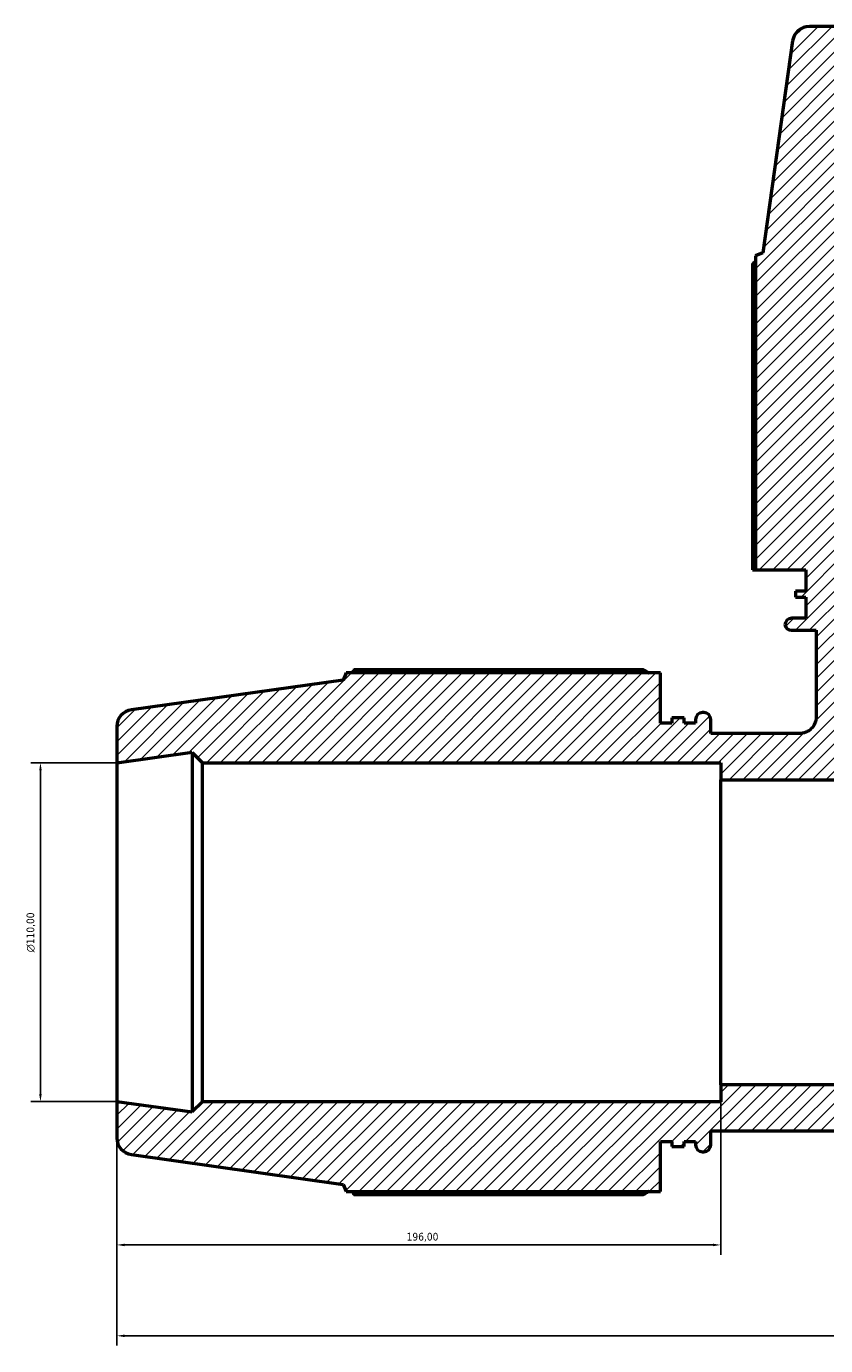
# Model space of a CAD drawing. Header units: millimetres. Extents: x -9 to 1578, y -217 to 1430.
# Tile 9 of 12: x 275 to 534, y 975 to 1403. Entities that reach past the tile are written whole.
import ezdxf

# ---------------------------------------------------------------- set-up
doc = ezdxf.new("R2010")
doc.units = ezdxf.units.MM
for name, color, linetype, lineweight in [('Dimension (ISO)', 7, 'Continuous', 25), ('Hatch (ISO)', 7, 'Continuous', 18), ('Visible (ISO)', 7, 'Continuous', 50)]:
    doc.layers.add(name, color=color, linetype=linetype, lineweight=lineweight)
doc.styles.add('Note Text (ISO)', font='tahoma.ttf')
doc.dimstyles.new('Default (ISO)', dxfattribs={"dimtxt": 2.5, "dimasz": 2.5, "dimexe": 3.175, "dimexo": 0, "dimgap": 0.762, "dimtad": 1, "dimrnd": 1e-08, "dimzin": 0, "dimtxsty": 'Note Text (ISO)', "dimcen": 0.09, "dimdle": 10, "dimclrd": 256, "dimclre": 256, "dimclrt": 232, "dimazin": 0, "dimtfac": 1.40208, "dimtmove": 0, "dimatfit": 3, "dimfxl": 1, "dimtolj": 1, "dimtzin": 0, "dimlwd": -1, "dimlwe": -1, "dimarcsym": 0})

# ---------------------------------------------------------------- blocks, each defined once
blk = doc.blocks.new('*D7')
at = {"layer": 'Defpoints', "color": 0, "transparency": 16777216}
for p in [(279.24, 1163.79), (304.03, 1163.79), (304.03, 1053.79)]:
    blk.add_point(p, dxfattribs=at)
at = {"layer": 'Dimension (ISO)', "transparency": 16777216}
for p, q in [((304.03, 1163.79), (276.07, 1163.79)), ((279.24, 1056.29), (279.24, 1161.29)), ((304.03, 1053.79), (276.07, 1053.79))]:
    blk.add_line(p, q, dxfattribs=at)
for points in [[(278.83, 1161.29), (279.66, 1161.29), (279.24, 1163.79)], [(278.83, 1056.29), (279.66, 1056.29), (279.24, 1053.79)]]:
    blk.add_solid(points, dxfattribs=at)
at = {"layer": 'Dimension (ISO)', "color": 232, "true_color": 0xca0064, "transparency": 16777216, "insert": (274.72, 1102.29), "char_height": 2.5, "attachment_point": 1, "rotation": 90, "style": 'Note Text (ISO)'}
blk.add_mtext('\\A1;\\fAIGDT|b0|i0;\\H2.5000;\\ln\\fTahoma|b0|i0;\\H2.5000;110,00', dxfattribs=at)
blk = doc.blocks.new('*D10')
at = {"layer": 'Defpoints', "color": 0, "transparency": 16777216}
for p in [(304.03, 1053.79), (887.03, 1053.79), (304.03, 977.79)]:
    blk.add_point(p, dxfattribs=at)
at = {"layer": 'Dimension (ISO)', "transparency": 16777216}
for p, q in [((304.03, 1053.79), (304.03, 974.61)), ((887.03, 1053.79), (887.03, 974.61)), ((884.53, 977.79), (306.53, 977.79))]:
    blk.add_line(p, q, dxfattribs=at)
for points in [[(306.53, 978.2), (306.53, 977.37), (304.03, 977.79)], [(884.53, 978.2), (884.53, 977.37), (887.03, 977.79)]]:
    blk.add_solid(points, dxfattribs=at)
at = {"layer": 'Dimension (ISO)', "color": 232, "true_color": 0xca0064, "transparency": 16777216, "insert": (590.49, 981.73), "char_height": 2.5, "attachment_point": 1, "style": 'Note Text (ISO)'}
blk.add_mtext('\\A1;583,00', dxfattribs=at)
blk = doc.blocks.new('*D12')
at = {"layer": 'Defpoints', "color": 0, "transparency": 16777216}
for p in [(500.03, 1059.29), (304.03, 1053.79), (304.03, 1007.29)]:
    blk.add_point(p, dxfattribs=at)
at = {"layer": 'Dimension (ISO)', "transparency": 16777216}
for p, q in [((500.03, 1059.29), (500.03, 1004.11)), ((304.03, 1053.79), (304.03, 1004.11)), ((497.53, 1007.29), (306.53, 1007.29))]:
    blk.add_line(p, q, dxfattribs=at)
for points in [[(306.53, 1007.7), (306.53, 1006.87), (304.03, 1007.29)], [(497.53, 1007.7), (497.53, 1006.87), (500.03, 1007.29)]]:
    blk.add_solid(points, dxfattribs=at)
at = {"layer": 'Dimension (ISO)', "color": 232, "true_color": 0xca0064, "transparency": 16777216, "insert": (398.08, 1011.22), "char_height": 2.5, "attachment_point": 1, "style": 'Note Text (ISO)'}
blk.add_mtext('\\A1;196,00', dxfattribs=at)

msp = doc.modelspace()

# ---------------------------------------------------------------- hatches: boundary and pattern name
at = {"layer": 'Hatch (ISO)'}
h = msp.add_hatch(dxfattribs=at)
h.set_pattern_fill('ANSI31', color=256, scale=25.4, style=0)
h.set_pattern_definition([(45, (0, 0), (-2.245064, 2.245064), [])])
edge = h.paths.add_edge_path()
edge.add_line((480.431, 1040.91), (484.106, 1040.91))
edge.add_line((484.106, 1040.91), (484.106, 1039.214))
edge.add_line((484.106, 1039.214), (488.19, 1039.214))
edge.add_line((488.19, 1039.214), (488.19, 1040.91))
edge.add_line((488.19, 1040.91), (491.865, 1040.91))
edge.add_line((491.865, 1040.91), (491.865, 1039.717))
edge.add_ellipse((494.065, 1039.717), major_axis=(-2.2, 0), ratio=1, start_angle=0, end_angle=90)
edge.add_line((494.065, 1037.517), (494.565, 1037.517))
edge.add_ellipse((494.565, 1039.717), major_axis=(0, -2.2), ratio=1, start_angle=0, end_angle=90)
edge.add_line((496.765, 1039.717), (496.765, 1044.304))
edge.add_line((496.765, 1044.304), (694.298, 1044.304))
edge.add_line((694.298, 1044.304), (694.298, 1039.717))
edge.add_ellipse((696.498, 1039.717), major_axis=(-2.2, 0), ratio=1, start_angle=0, end_angle=90)
edge.add_line((696.498, 1037.517), (696.998, 1037.517))
edge.add_ellipse((696.998, 1039.717), major_axis=(0, -2.2), ratio=1, start_angle=0, end_angle=90)
edge.add_line((699.198, 1039.717), (699.198, 1040.91))
edge.add_line((699.198, 1040.91), (702.873, 1040.91))
edge.add_line((702.873, 1040.91), (702.873, 1039.214))
edge.add_line((702.873, 1039.214), (706.956, 1039.214))
edge.add_line((706.956, 1039.214), (706.956, 1040.91))
edge.add_line((706.956, 1040.91), (710.631, 1040.91))
edge.add_line((710.631, 1040.91), (710.631, 1024.62))
edge.add_line((710.631, 1024.62), (812.588, 1024.62))
edge.add_line((812.588, 1024.62), (813.531, 1026.956))
edge.add_line((813.531, 1026.956), (882.297, 1036.62))
edge.add_ellipse((881.531, 1042.067), major_axis=(0.765, -5.446), ratio=1, start_angle=0, end_angle=82)
edge.add_line((887.031, 1042.067), (887.031, 1053.785))
edge.add_line((887.031, 1053.785), (862.531, 1050.342))
edge.add_line((862.531, 1050.342), (862.531, 1050.485))
edge.add_line((862.531, 1050.485), (859.231, 1053.785))
edge.add_line((859.231, 1053.785), (691.031, 1053.785))
edge.add_line((691.031, 1053.785), (691.031, 1059.285))
edge.add_line((691.031, 1059.285), (500.031, 1059.285))
edge.add_line((500.031, 1059.285), (500.031, 1053.785))
edge.add_line((500.031, 1053.785), (331.831, 1053.785))
edge.add_line((331.831, 1053.785), (328.531, 1050.485))
edge.add_line((328.531, 1050.485), (328.531, 1050.342))
edge.add_line((328.531, 1050.342), (304.031, 1053.785))
edge.add_line((304.031, 1053.785), (304.031, 1042.067))
edge.add_ellipse((309.531, 1042.067), major_axis=(-5.5, 0), ratio=1, start_angle=0, end_angle=82)
edge.add_line((308.766, 1036.62), (377.531, 1026.956))
edge.add_line((377.531, 1026.956), (378.475, 1024.62))
edge.add_line((378.475, 1024.62), (480.431, 1024.62))
edge.add_line((480.431, 1024.62), (480.431, 1040.91))
edge = h.paths.add_edge_path()
edge.add_line((511.366, 1226.385), (527.656, 1226.385))
edge.add_line((527.656, 1226.385), (527.656, 1219.525))
edge.add_line((527.656, 1219.525), (524.262, 1219.525))
edge.add_line((524.262, 1219.525), (524.262, 1217.565))
edge.add_line((524.262, 1217.565), (527.656, 1217.565))
edge.add_line((527.656, 1217.565), (527.656, 1210.705))
edge.add_line((527.656, 1210.705), (523.069, 1210.705))
edge.add_ellipse((523.069, 1208.505), major_axis=(0, 2.2), ratio=1, start_angle=0, end_angle=90)
edge.add_ellipse((523.016, 1208.985), major_axis=(-2.147, -0.48), ratio=1, start_angle=0, end_angle=77.39774)
edge.add_line((523.016, 1206.785), (531.05, 1206.785))
edge.add_line((531.05, 1206.785), (531.05, 1178.767))
edge.add_spline(control_points=[(531.05, 1178.767), (531.05, 1178.397), (531.013, 1178.029), (530.865, 1177.305), (530.755, 1176.952), (530.33, 1175.953), (529.923, 1175.355), (528.904, 1174.349), (528.301, 1173.95), (526.975, 1173.407), (526.266, 1173.267), (525.55, 1173.267)], knot_values=[-0.8661478, -0.8661478, -0.8661478, -0.8661478, -0.7553556, -0.7553556, -0.6445634, -0.6445634, -0.4297089, -0.4297089, -0.2148545, -0.2148545, 0, 0, 0, 0], degree=3, periodic=0)
edge.add_line((525.55, 1173.267), (496.765, 1173.267))
edge.add_line((496.765, 1173.267), (496.765, 1177.854))
edge.add_ellipse((494.565, 1177.854), major_axis=(2.2, 0), ratio=1, start_angle=0, end_angle=90)
edge.add_line((494.565, 1180.054), (494.065, 1180.054))
edge.add_ellipse((494.065, 1177.854), major_axis=(0, 2.2), ratio=1, start_angle=0, end_angle=90)
edge.add_line((491.865, 1177.854), (491.865, 1176.66))
edge.add_line((491.865, 1176.66), (488.19, 1176.66))
edge.add_line((488.19, 1176.66), (488.19, 1178.357))
edge.add_line((488.19, 1178.357), (484.106, 1178.357))
edge.add_line((484.106, 1178.357), (484.106, 1176.66))
edge.add_line((484.106, 1176.66), (480.431, 1176.66))
edge.add_line((480.431, 1176.66), (480.431, 1192.95))
edge.add_line((480.431, 1192.95), (378.475, 1192.95))
edge.add_line((378.475, 1192.95), (377.531, 1190.615))
edge.add_line((377.531, 1190.615), (308.766, 1180.951))
edge.add_ellipse((309.531, 1175.504), major_axis=(-0.765, 5.446), ratio=1, start_angle=0, end_angle=82)
edge.add_line((304.031, 1175.504), (304.031, 1163.785))
edge.add_line((304.031, 1163.785), (328.531, 1167.229))
edge.add_line((328.531, 1167.229), (328.531, 1167.085))
edge.add_line((328.531, 1167.085), (331.831, 1163.785))
edge.add_line((331.831, 1163.785), (500.031, 1163.785))
edge.add_line((500.031, 1163.785), (500.031, 1158.285))
edge.add_line((500.031, 1158.285), (546.031, 1158.285))
edge.add_line((546.031, 1158.285), (546.031, 1206.785))
edge.add_line((546.031, 1206.785), (540.531, 1206.785))
edge.add_line((540.531, 1206.785), (540.531, 1374.985))
edge.add_line((540.531, 1374.985), (537.231, 1378.285))
edge.add_line((537.231, 1378.285), (537.088, 1378.285))
edge.add_line((537.088, 1378.285), (540.531, 1402.785))
edge.add_line((540.531, 1402.785), (528.812, 1402.785))
edge.add_ellipse((528.812, 1397.285), major_axis=(0, 5.5), ratio=1, start_angle=0, end_angle=82)
edge.add_line((523.366, 1398.051), (513.701, 1329.285))
edge.add_line((513.701, 1329.285), (511.366, 1328.342))
edge.add_line((511.366, 1328.342), (511.366, 1226.385))
edge = h.paths.add_edge_path()
edge.add_line((663.406, 1226.385), (679.696, 1226.385))
edge.add_line((679.696, 1226.385), (679.696, 1328.342))
edge.add_line((679.696, 1328.342), (677.361, 1329.285))
edge.add_line((677.361, 1329.285), (667.697, 1398.051))
edge.add_ellipse((662.25, 1397.285), major_axis=(5.446, 0.765), ratio=1, start_angle=0, end_angle=82)
edge.add_line((662.25, 1402.785), (650.531, 1402.785))
edge.add_line((650.531, 1402.785), (653.974, 1378.285))
edge.add_line((653.974, 1378.285), (653.831, 1378.285))
edge.add_line((653.831, 1378.285), (650.531, 1374.985))
edge.add_line((650.531, 1374.985), (650.531, 1206.785))
edge.add_line((650.531, 1206.785), (645.031, 1206.785))
edge.add_line((645.031, 1206.785), (645.031, 1158.285))
edge.add_line((645.031, 1158.285), (691.031, 1158.285))
edge.add_line((691.031, 1158.285), (691.031, 1163.785))
edge.add_line((691.031, 1163.785), (859.231, 1163.785))
edge.add_line((859.231, 1163.785), (862.531, 1167.085))
edge.add_line((862.531, 1167.085), (862.531, 1167.229))
edge.add_line((862.531, 1167.229), (887.031, 1163.785))
edge.add_line((887.031, 1163.785), (887.031, 1175.504))
edge.add_ellipse((881.531, 1175.504), major_axis=(5.5, 0), ratio=1, start_angle=0, end_angle=82)
edge.add_line((882.297, 1180.951), (813.531, 1190.615))
edge.add_line((813.531, 1190.615), (812.588, 1192.95))
edge.add_line((812.588, 1192.95), (710.631, 1192.95))
edge.add_line((710.631, 1192.95), (710.631, 1176.66))
edge.add_line((710.631, 1176.66), (706.956, 1176.66))
edge.add_line((706.956, 1176.66), (706.956, 1178.357))
edge.add_line((706.956, 1178.357), (702.873, 1178.357))
edge.add_line((702.873, 1178.357), (702.873, 1176.66))
edge.add_line((702.873, 1176.66), (699.198, 1176.66))
edge.add_line((699.198, 1176.66), (699.198, 1177.854))
edge.add_ellipse((696.998, 1177.854), major_axis=(2.2, 0), ratio=1, start_angle=0, end_angle=90)
edge.add_line((696.998, 1180.054), (696.498, 1180.054))
edge.add_ellipse((696.498, 1177.854), major_axis=(0, 2.2), ratio=1, start_angle=0, end_angle=90)
edge.add_line((694.298, 1177.854), (694.298, 1173.267))
edge.add_line((694.298, 1173.267), (665.512, 1173.267))
edge.add_spline(control_points=[(665.512, 1173.267), (665.143, 1173.267), (664.775, 1173.304), (664.051, 1173.452), (663.698, 1173.562), (662.699, 1173.987), (662.101, 1174.394), (661.095, 1175.413), (660.696, 1176.016), (660.152, 1177.341), (660.012, 1178.051), (660.012, 1178.767)], knot_values=[-0.8661478, -0.8661478, -0.8661478, -0.8661478, -0.7553556, -0.7553556, -0.6445634, -0.6445634, -0.4297089, -0.4297089, -0.2148545, -0.2148545, 0, 0, 0, 0], degree=3, periodic=0)
edge.add_line((660.012, 1178.767), (660.012, 1206.785))
edge.add_line((660.012, 1206.785), (668.047, 1206.785))
edge.add_ellipse((668.047, 1208.985), major_axis=(0, -2.2), ratio=1, start_angle=0, end_angle=77.39774)
edge.add_ellipse((667.994, 1208.505), major_axis=(2.2, 0), ratio=1, start_angle=0, end_angle=90)
edge.add_line((667.994, 1210.705), (663.406, 1210.705))
edge.add_line((663.406, 1210.705), (663.406, 1217.565))
edge.add_line((663.406, 1217.565), (666.8, 1217.565))
edge.add_line((666.8, 1217.565), (666.8, 1219.525))
edge.add_line((666.8, 1219.525), (663.406, 1219.525))
edge.add_line((663.406, 1219.525), (663.406, 1226.385))

# ---------------------------------------------------------------- linework, layer by layer
at = {"layer": 'Visible (ISO)'}
for p, q in [((540.531, 1402.785), (528.812, 1402.785)), ((523.366, 1398.051), (513.701, 1329.285)), ((513.701, 1329.285), (511.366, 1328.342)), ((511.366, 1328.342), (511.366, 1226.385)), ((510.377, 1325.782), (510.377, 1226.385)), ((510.377, 1226.385), (511.366, 1226.385)), ((511.366, 1226.385), (527.656, 1226.385)), ((527.656, 1226.385), (527.656, 1219.525)), ((527.656, 1219.525), (524.262, 1219.525)), ((524.262, 1219.525), (524.262, 1217.565)), ((524.262, 1217.565), (527.656, 1217.565)), ((527.656, 1217.565), (527.656, 1210.705)), ((527.656, 1210.705), (523.069, 1210.705)), ((523.016, 1206.785), (531.05, 1206.785)), ((531.05, 1206.785), (531.05, 1178.767)), ((377.531, 1190.615), (308.766, 1180.951)), ((378.475, 1192.95), (377.531, 1190.615)), ((480.431, 1192.95), (378.475, 1192.95)), ((475.001, 1193.939), (381.034, 1193.939)), ((480.431, 1176.66), (480.431, 1192.95)), ((488.19, 1178.357), (484.106, 1178.357)), ((484.106, 1178.357), (484.106, 1176.66)), ((488.19, 1176.66), (488.19, 1178.357)), ((491.865, 1177.854), (491.865, 1176.66)), ((494.565, 1180.054), (494.065, 1180.054)), ((496.765, 1173.267), (496.765, 1177.854)), ((304.031, 1175.504), (304.031, 1163.785)), ((484.106, 1176.66), (480.431, 1176.66)), ((491.865, 1176.66), (488.19, 1176.66)), ((525.55, 1173.267), (496.765, 1173.267)), ((304.031, 1163.785), (328.531, 1167.229)), ((328.531, 1167.229), (328.531, 1167.085)), ((328.531, 1167.085), (331.831, 1163.785)), ((328.531, 1167.085), (328.531, 1050.485)), ((304.031, 1163.785), (304.031, 1053.785)), ((331.831, 1163.785), (500.031, 1163.785)), ((331.831, 1053.785), (331.831, 1163.785)), ((500.031, 1163.785), (500.031, 1158.285)), ((500.031, 1158.285), (546.031, 1158.285)), ((500.031, 1059.285), (500.031, 1158.285)), ((691.031, 1059.285), (500.031, 1059.285)), ((500.031, 1059.285), (500.031, 1053.785)), ((328.531, 1050.342), (304.031, 1053.785)), ((304.031, 1053.785), (304.031, 1042.067)), ((331.831, 1053.785), (328.531, 1050.485)), ((500.031, 1053.785), (331.831, 1053.785)), ((328.531, 1050.485), (328.531, 1050.342)), ((480.431, 1040.91), (484.106, 1040.91)), ((480.431, 1024.62), (480.431, 1040.91)), ((484.106, 1040.91), (484.106, 1039.214)), ((488.19, 1039.214), (488.19, 1040.91)), ((488.19, 1040.91), (491.865, 1040.91)), ((491.865, 1040.91), (491.865, 1039.717)), ((496.765, 1039.717), (496.765, 1044.304)), ((496.765, 1044.304), (694.298, 1044.304)), ((308.766, 1036.62), (377.531, 1026.956)), ((484.106, 1039.214), (488.19, 1039.214)), ((494.065, 1037.517), (494.565, 1037.517)), ((377.531, 1026.956), (378.475, 1024.62)), ((378.475, 1024.62), (480.431, 1024.62)), ((381.034, 1023.631), (475.001, 1023.631))]:
    msp.add_line(p, q, dxfattribs=at)
for centre, radius, start, end in [((528.812, 1397.285), 5.5, 90, 172), ((523.069, 1208.505), 2.2, 90, 180), ((523.016, 1208.985), 2.2, 192.60226, 270), ((309.531, 1175.504), 5.5, 98, 180), ((494.065, 1177.854), 2.2, 90, 180), ((494.565, 1177.854), 2.2, 0, 90), ((309.531, 1042.067), 5.5, 180, 262), ((494.065, 1039.717), 2.2, 180, 270), ((494.565, 1039.717), 2.2, 270, 0)]:
    msp.add_arc(centre, radius, start, end, dxfattribs=at)
for points, weights in [([(511.366, 1326.42), (510.876, 1326.106), (510.377, 1325.782)], [1.00073854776, 1.000443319, 1]), ([(381.034, 1193.939), (380.71, 1193.441), (380.397, 1192.95)], [1, 1.000443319, 1.00073854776]), ([(475.001, 1193.939), (475.803, 1193.441), (476.579, 1192.95)], [1.01822643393, 1.01593598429, 1.01350050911]), ([(380.397, 1024.62), (380.71, 1024.13), (381.034, 1023.631)], [1.00073854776, 1.000443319, 1]), ([(476.579, 1024.62), (475.803, 1024.13), (475.001, 1023.631)], [1.01350050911, 1.01593598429, 1.01822643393])]:
    msp.add_rational_spline(points, weights, degree=2, dxfattribs=at)
msp.add_open_spline([(531.05, 1178.767), (531.05, 1178.397), (531.013, 1178.029), (530.865, 1177.305), (530.755, 1176.952), (530.33, 1175.953), (529.923, 1175.355), (528.904, 1174.349), (528.301, 1173.95), (526.975, 1173.407), (526.266, 1173.267), (525.55, 1173.267)], degree=3, knots=[-0.86614778, -0.86614778, -0.86614778, -0.86614778, -0.75535558, -0.75535558, -0.64456338, -0.64456338, -0.42970892, -0.42970892, -0.21485446, -0.21485446, 0, 0, 0, 0], dxfattribs=at)

# ---------------------------------------------------------------- dimensions: what is measured, and where the dimension line sits
at = {"layer": 'Dimension (ISO)'}
dim = msp.add_linear_dim(base=(279.245, 1163.785), p1=(304.031, 1053.785), p2=(304.031, 1163.785), angle=90, text='\\fAIGDT|b0|i0;\\H2.5000;\\ln\\fTahoma|b0|i0;\\H2.5000;<>', dimstyle='Default (ISO)', override={"dimdec": 2, "dimtp": 0, "dimtm": 0, "dimtdec": 2, "dimtofl": 0, "dimatfit": 1}, dxfattribs=at)
dim.commit()
dim.dimension.update_dxf_attribs({"geometry": '*D7', "text_midpoint": (279.245, 1108.785), "dimtype": 160})
for base, p1, picture, middle in [((304.031, 1007.285), (500.031, 1059.285), '*D12', (403.031, 1007.285)), ((304.031, 977.785), (887.031, 1053.785), '*D10', (595.531, 977.785))]:
    dim = msp.add_linear_dim(base=base, p1=p1, p2=(304.031, 1053.785), angle=180, dimstyle='Default (ISO)', override={"dimdec": 2, "dimtp": 0, "dimtm": 0, "dimtdec": 2, "dimtofl": 0, "dimatfit": 1}, dxfattribs=at)
    dim.commit()
    dim.dimension.update_dxf_attribs({"geometry": picture, "text_midpoint": middle, "dimtype": 160})

doc.saveas('drawing.dxf')
